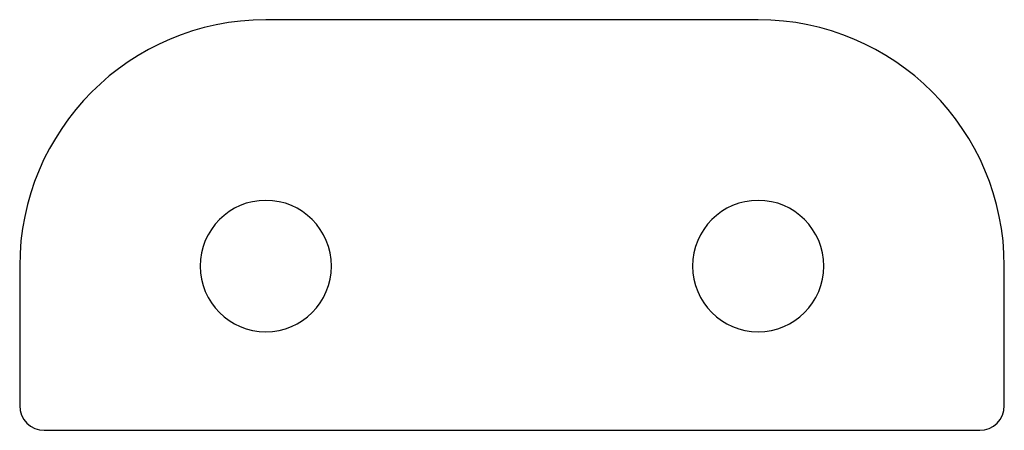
# Model space of a CAD drawing. Header units: millimetres. Extents: x 3907.218 to 3907.338, y 1904.196 to 1904.245.
import ezdxf

# ---------------------------------------------------------------- set-up
doc = ezdxf.new("R2010")
doc.units = ezdxf.units.MM
doc.layers.add('SANINDUSA', color=3, linetype='Continuous')

msp = doc.modelspace()

# ---------------------------------------------------------------- linework, layer by layer
at = {"layer": 'SANINDUSA'}
for p, q in [((3907.30838, 1904.24548), (3907.24838, 1904.24548)), ((3907.21839, 1904.21549), (3907.21839, 1904.1985)), ((3907.33837, 1904.1985), (3907.33837, 1904.21549)), ((3907.22139, 1904.1955), (3907.33537, 1904.1955))]:
    msp.add_line(p, q, dxfattribs=at)
at = {"layer": 'SANINDUSA', "extrusion": (3.76158e-37, 5.89169e-35, -1)}
for centre in [(-3907.24838, 1904.21549), (-3907.30838, 1904.21549)]:
    msp.add_circle(centre, 0.008, dxfattribs=at)
at = {"layer": 'SANINDUSA'}
for centre, start, end in [((3907.24838, 1904.21549), 90, 180), ((3907.30838, 1904.21549), 0, 90)]:
    msp.add_arc(centre, 0.02999, start, end, dxfattribs=at)
for centre, major_axis, start_param, end_param in [((3907.22139, 1904.1985), (0.00212, 0.00212), 2.356233, 3.926953), ((3907.33537, 1904.1985), (0.00212, -0.00212), 5.497825, 7.068545)]:
    msp.add_ellipse(centre, major_axis=major_axis, ratio=0.999975, start_param=start_param, end_param=end_param, dxfattribs=at)

doc.saveas('drawing.dxf')
